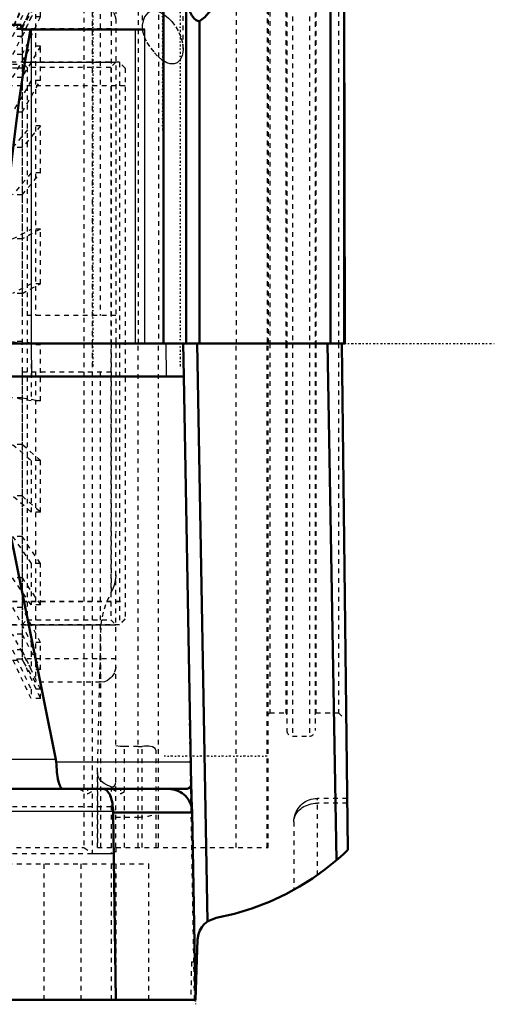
# Model space of a CAD drawing. Header units: millimetres. Extents: x -124 to 124, y -141 to 176.
# Tile 2 of 3: x 23 to 124, y -141 to 69. Entities that reach past the tile are written whole.
import ezdxf

# ---------------------------------------------------------------- set-up
doc = ezdxf.new("R2010")
doc.units = ezdxf.units.MM
doc.linetypes.add('Center', pattern=[1.5, 0.45, -0.5, 0.05, -0.5])
doc.linetypes.add('Dashed', pattern=[2, 1, -1])
for name, color, linetype, lineweight in [('2d ConnectionPoints', 7, 'Continuous', 50), ('AM_0', 7, 'Continuous', 50), ('AM_4', 3, 'Continuous', 25), ('AM_5', 3, 'Continuous', 25), ('AM_7', 7, 'Center', 25), ('AM_9', 6, 'Dashed', 25)]:
    doc.layers.add(name, color=color, linetype=linetype, lineweight=lineweight)

# ---------------------------------------------------------------- blocks, each defined once
blk = doc.blocks.new('1_SKF_MBL_24_0_in_SKFSNL5246201224KH3024_0')
at = {"layer": 'AM_9'}
for p, q in [((24.96, 76), (21, 67.5)), ((24.96, 75.76), (21, 67.23)), ((26.96, 76), (23, 67.5)), ((23, 67.23), (26.96, 75.76)), ((26.96, 76), (24.96, 76)), ((24.96, 76), (24.96, 75.76)), ((26.96, 75.76), (24.96, 75.76)), ((26.96, 75.76), (26.96, 76)), ((21, 65.54), (24.96, 73.61)), ((26.96, 73.61), (23, 65.54)), ((26.96, 73.61), (24.96, 73.61)), ((24.96, 73.61), (24.96, 69.71)), ((26.96, 69.71), (26.96, 73.61)), ((24.96, 69.71), (21, 61.64)), ((23, 61.64), (26.96, 69.71)), ((26.96, 69.71), (24.96, 69.71)), ((23, 67.23), (21, 67.23)), ((23, 67.5), (23, 67.03)), ((23, 65.54), (21, 65.54)), ((23, 67), (23, -67.5)), ((21, 56.74), (24.96, 63.47)), ((26.96, 63.47), (23, 56.74)), ((26.96, 63.47), (24.96, 63.47)), ((24.96, 63.47), (24.96, 56.1)), ((26.96, 56.1), (26.96, 63.47)), ((23, 61.64), (21, 61.64)), ((21, 59.59), (23, 59.59)), ((23, 56.74), (21, 56.74)), ((24.96, 56.1), (21, 49.37)), ((23, 55), (21, 55)), ((23, 49.37), (26.96, 56.1)), ((26.96, 56.1), (24.96, 56.1)), ((23, 49.37), (21, 49.37)), ((21, 41.8), (24.96, 46.46)), ((26.96, 46.46), (23, 41.8)), ((26.96, 46.46), (24.96, 46.46)), ((24.96, 46.46), (24.96, 36.42)), ((26.96, 36.42), (26.96, 46.46)), ((23, 41.8), (21, 41.8)), ((24.96, 36.42), (21, 31.75)), ((23, 31.75), (26.96, 36.42)), ((26.96, 36.42), (24.96, 36.42)), ((23, 31.75), (21, 31.75)), ((21, 22.32), (24.96, 24.42)), ((26.96, 24.42), (23, 22.32)), ((26.96, 24.42), (24.96, 24.42)), ((24.96, 24.42), (24.96, 12.78)), ((26.96, 12.78), (26.96, 24.42)), ((23, 22.32), (21, 22.32)), ((24.96, 12.78), (21, 10.69)), ((23, 10.69), (26.96, 12.78)), ((26.96, 12.78), (24.96, 12.78)), ((23, 10.69), (21, 10.69)), ((23, 0.43), (21, 0.43)), ((21, 0.43), (24.96, -0.28)), ((26.96, -0.28), (23, 0.43)), ((26.96, -0.28), (24.96, -0.28)), ((24.96, -0.28), (24.96, -12.24)), ((26.96, -12.24), (26.96, -0.28)), ((23, -11.53), (21, -11.53)), ((24.96, -12.24), (21, -11.53)), ((23, -11.53), (26.96, -12.24)), ((26.96, -12.24), (24.96, -12.24)), ((23, -21.51), (21, -21.51)), ((21, -21.51), (24.96, -24.94)), ((26.96, -24.94), (23, -21.51)), ((26.96, -24.94), (24.96, -24.94)), ((24.96, -24.94), (24.96, -35.93)), ((26.96, -35.93), (26.96, -24.94)), ((23, -32.5), (21, -32.5)), ((24.96, -35.93), (21, -32.5)), ((23, -32.5), (26.96, -35.93)), ((26.96, -35.93), (24.96, -35.93)), ((23, -41.12), (21, -41.12)), ((21, -41.12), (24.96, -46.9)), ((26.96, -46.9), (23, -41.12)), ((26.96, -46.9), (24.96, -46.9)), ((24.96, -46.9), (24.96, -55.73)), ((26.96, -55.73), (26.96, -46.9)), ((23, -49.95), (21, -49.95)), ((24.96, -55.73), (21, -49.95)), ((23, -49.95), (26.96, -55.73)), ((21, -56.27), (24.96, -63.78)), ((23, -56.27), (21, -56.27)), ((26.96, -63.78), (23, -56.27)), ((26.96, -55.73), (24.96, -55.73)), ((21, -60), (23, -60)), ((23, -61.99), (21, -61.99)), ((24.96, -69.49), (21, -61.99)), ((23, -61.99), (26.96, -69.49)), ((24.96, -63.78), (24.96, -69.49)), ((26.96, -63.78), (24.96, -63.78)), ((26.96, -69.49), (26.96, -63.78)), ((21, -65.33), (24.96, -73.74)), ((23, -65.33), (21, -65.33)), ((26.96, -73.74), (23, -65.33)), ((22.95, -67.3), (21, -67.3)), ((24.96, -75.72), (21, -67.3)), ((21, -67.5), (23, -67.5)), ((23, -67.3), (26.96, -75.72)), ((26.96, -69.49), (24.96, -69.49)), ((26.96, -73.74), (24.96, -73.74)), ((24.96, -73.74), (24.96, -75.72)), ((26.96, -75.72), (26.96, -73.74)), ((26.96, -75.72), (24.96, -75.72))]:
    blk.add_line(p, q, dxfattribs=at)
blk = doc.blocks.new('2_SKF_KML_24_0_in_SKFSNL5246201224KH3024_0')
at = {"layer": 'AM_5'}
for p, q in [((23, 60), (43, 60)), ((23, -60), (43, -60))]:
    blk.add_line(p, q, dxfattribs=at)
at = {"layer": 'AM_9'}
for p, q in [((23.01, 67.25), (25.89, 72.25)), ((25.89, 72.25), (39.67, 72.25)), ((25.89, 72.25), (25.89, 6)), ((39.67, 72.25), (39.67, 6)), ((23, 67.25), (43, 67.25)), ((23, 67.25), (23, 61.71)), ((23, 61.64), (23, 5.79)), ((24.08, 58.92), (23, 60)), ((41.92, 58.92), (24.08, 58.92)), ((24.08, 58.92), (24.08, -58.92)), ((43, 60), (41.92, 58.92)), ((41.92, 58.92), (41.92, -58.92)), ((23.01, 6), (23, 5.79)), ((43, 6), (23.01, 6)), ((23, -5.79), (23.01, -6)), ((23, -5.79), (23, -67.25)), ((23.01, -6), (43, -6)), ((25.89, -6), (25.89, -72.25)), ((39.67, -6), (39.67, -72.25)), ((23, -60), (24.08, -58.92)), ((24.08, -58.92), (41.92, -58.92)), ((41.92, -58.92), (43, -60)), ((43, -67.25), (23, -67.25)), ((25.89, -72.25), (23.01, -67.25)), ((39.67, -72.25), (25.89, -72.25))]:
    blk.add_line(p, q, dxfattribs=at)
for points in [[(39.67, 72.25), (39.84, 72.25), (40.93, 72), (41.88, 71.41), (42.58, 70.54), (42.95, 69.48), (43, 68.91)], [(43, -68.91), (42.99, -69.13), (42.73, -70.22), (42.12, -71.17), (41.23, -71.86), (40.58, -72.12), (39.67, -72.25)]]:
    blk.add_lwpolyline(points, dxfattribs=at)
blk = doc.blocks.new('3_H_3024_sleeve_h_0_in_SKFSNL5246201224KH3024_0')
at = {"layer": 'AM_5'}
for p, q in [((5, 60), (5, 58.77)), ((23, 58.77), (21, 58.77)), ((5, -60), (5, -58.77))]:
    blk.add_line(p, q, dxfattribs=at)
at = {"layer": 'AM_9'}
for p, q in [((5, 60), (-27, 62.17)), ((-27, 62.17), (-27, -62.16)), ((43.77, 60), (5, 60)), ((5, 60), (5, -59.99)), ((45, 58.77), (43.77, 60)), ((43.77, 60), (43.77, -59.99)), ((45, 58.77), (45, -58.76)), ((21, 55), (-27, 55)), ((45, 55), (23, 55)), ((-27, -54.97), (45, -54.97)), ((-27, -54.99), (45, -54.99)), ((45, -58.74), (43.77, -59.96)), ((45, -58.76), (43.77, -59.99)), ((5, -59.96), (-27, -62.13)), ((5, -59.99), (-27, -62.16)), ((43.77, -59.96), (5, -59.96)), ((43.77, -59.99), (5, -59.99))]:
    blk.add_line(p, q, dxfattribs=at)
blk = doc.blocks.new('4_FRB_22_215_location_rng_1_0_in_SKFSNL5246201224KH3024_0')
at = {"layer": 'AM_9'}
for p, q in [((43, 0), (43, -40.32)), ((21, -98.75), (43, -98.75)), ((21, -108.75), (43, -108.75)), ((43, -107.5), (43, -108.75))]:
    blk.add_line(p, q, dxfattribs=at)
blk = doc.blocks.new('10_SNL_524_620_CAP_0_in_SKFSNL5246201224KH3024_0')
at = {"layer": 'AM_0'}
for p, q in [((88.82, 0), (88.82, 99.71)), ((91.89, 0), (91.7, 95.54)), ((91.7, 0), (91.7, 95.54)), ((53.16, 0), (53.16, 84.33)), ((58.01, 0), (58.01, 76.1)), ((-22.83, 68), (22.83, 68)), ((22.83, 68), (22.83, 67)), ((60.88, 0), (60.88, 68.77)), ((22.83, 67), (49.19, 67)), ((44.47, 0), (-44.47, 0)), ((49.19, 0), (91.89, 0))]:
    blk.add_line(p, q, dxfattribs=at)
for points in [[(58, 75.36), (58.1, 73.72), (58.47, 71.82), (58.88, 70.68), (59.23, 69.99), (59.7, 69.36), (60.15, 68.99), (60.66, 68.79), (60.88, 68.77)], [(63.9, 72.8), (63.47, 71.69), (62.85, 70.62), (62.01, 69.63), (60.88, 68.77)], [(17.92, 0), (17.92, 0.14), (18.2, 6.74), (18.56, 13.29), (18.99, 19.76), (19.67, 28.08), (20.47, 36.24), (21.38, 44.21), (22.42, 52.03), (23.56, 59.64), (24.8, 67)]]:
    blk.add_lwpolyline(points, dxfattribs=at)
at = {"layer": 'AM_4'}
for p, q in [((24.99, 0), (24.99, 67)), ((47.22, 0), (47.22, 67)), ((49.19, 0), (49.19, 67))]:
    blk.add_line(p, q, dxfattribs=at)
at = {"layer": 'AM_7'}
for p, q in [((38.09, 113.4), (38.09, -5.4)), ((56.71, 113.4), (56.71, -5.4)), ((53, 111), (53, 45))]:
    blk.add_line(p, q, dxfattribs=at)
at = {"layer": 'AM_9'}
for p, q in [((36.21, 107.5), (36.21, 0)), ((38, 108.75), (38, 0)), ((42, 108.75), (42, 0)), ((48.65, 108), (48.65, 67.59)), ((57.35, 62.85), (57.35, 108)), ((47.76, 101), (47.76, 0)), ((52.12, 100.1), (52.12, 0)), ((43, 93.31), (43, 0)), ((68.67, 92.97), (68.67, 0)), ((75.32, 83.32), (75.32, 0)), ((79.5, 82.55), (79.5, 0)), ((80.7, 83.75), (80.7, 0)), ((84.3, 83.75), (84.3, 0)), ((85.5, 82.55), (85.5, 0)), ((75.5, 79.1), (75.5, 0)), ((75.85, 78.75), (75.85, 0)), ((79.3, 78.75), (79.3, 0)), ((85.7, 78.75), (85.7, 0)), ((90.5, 78.75), (90.5, 0)), ((58, 75.98), (58, 0)), ((58, 0), (58, 75.98)), ((58, 75.4), (58, 0)), ((48.65, 67.59), (48.68, 67)), ((22.83, 67), (-22.83, 67))]:
    blk.add_line(p, q, dxfattribs=at)
for points in [[(52.12, 70.82), (51.33, 71.01), (50.58, 70.93), (49.87, 70.56), (49.45, 70.15), (49.14, 69.68), (48.81, 68.84), (48.66, 67.94), (48.65, 67.59)], [(52.12, 70.82), (52.81, 70.49), (53.47, 70.07), (54.25, 69.42), (54.95, 68.71), (55.81, 67.57), (56.48, 66.38), (56.98, 65.12), (57.27, 63.86), (57.35, 62.84)], [(48.68, 67), (48.72, 66.71), (49.05, 65.46), (49.63, 64.21), (50.45, 62.99), (51.24, 62.05), (52.12, 61.14)], [(57.35, 62.84), (57.35, 62.71), (57.21, 61.61), (56.75, 60.53), (56.1, 59.9), (55.44, 59.65), (54.63, 59.65), (53.88, 59.89), (52.83, 60.52), (52.12, 61.14)]]:
    blk.add_lwpolyline(points, dxfattribs=at)
blk = doc.blocks.new('11_SNL_524_620_BASE_0_in_SKFSNL5246201224KH3024_0')
at = {"layer": 'AM_0'}
for p, q in [((49.17, 0), (44.47, 0)), ((57.49, -6.99), (57.37, 0)), ((62.55, -123.29), (60.39, 0)), ((90.08, -110.2), (88.15, 0)), ((92.5, -108), (91.22, 0)), ((91.22, -0.06), (91.22, 0)), ((12.79, -6.99), (57.51, -6.99)), ((30.25, -88.72), (13.72, -6.99)), ((57.51, -6.99), (59.1, -94.2)), ((30.25, -88.72), (30.31, -89.24)), ((57.71, -95), (-57.71, -95)), ((42.42, -100), (42.42, -99.83)), ((42.42, -100), (59.3, -100)), ((42.42, -100), (43, -140)), ((59.3, -99.91), (60, -140)), ((60, -140), (60.45, -127.13)), ((-60, -140), (60, -140))]:
    blk.add_line(p, q, dxfattribs=at)
for points in [[(30.31, -89.24), (30.33, -89.8), (30.36, -90.35), (30.4, -90.88), (30.45, -91.4), (30.51, -91.9), (30.58, -92.37), (30.66, -92.81), (30.74, -93.21), (30.84, -93.59), (30.93, -93.92), (31.04, -94.21), (31.15, -94.46), (31.27, -94.66), (31.38, -94.82), (31.5, -94.93), (31.63, -94.99), (31.71, -95)], [(59.1, -94.2), (58.91, -94.58), (58.62, -94.83), (58.22, -94.96), (57.71, -95)], [(59.28, -99.52), (59.25, -99.13), (59.21, -98.25), (59.18, -97.22), (59.14, -95.93), (59.1, -94.2)], [(42.42, -99.83), (42.41, -99.39), (42.38, -98.96), (42.33, -98.54), (42.27, -98.13), (42.2, -97.73), (42.11, -97.35), (42.01, -96.99), (41.89, -96.65), (41.77, -96.34), (41.63, -96.06), (41.48, -95.81), (41.33, -95.59), (41.16, -95.4), (40.99, -95.24), (40.82, -95.13), (40.64, -95.05), (40.46, -95.01), (40.35, -95)], [(54.3, -95), (54.74, -95.02), (55.17, -95.08), (55.6, -95.17), (56.01, -95.3), (56.41, -95.47), (56.8, -95.67), (57.17, -95.9), (57.51, -96.17), (57.84, -96.46), (58.13, -96.79), (58.4, -97.13), (58.63, -97.5), (58.83, -97.89), (59, -98.29), (59.13, -98.71), (59.23, -99.13), (59.28, -99.56), (59.3, -99.91)], [(90.08, -110.2), (90.94, -109.45), (91.72, -108.74), (92.5, -108)], [(64.42, -122.51), (68.31, -121.63), (72.05, -120.5), (75.77, -119.08), (79.29, -117.43), (82.22, -115.83), (84.97, -114.09), (87.61, -112.2), (90.08, -110.2)], [(60.45, -127.13), (60.64, -125.95), (60.94, -125.17), (61.37, -124.45), (61.89, -123.84), (62.55, -123.29)], [(64.42, -122.51), (62.87, -123.09), (62.55, -123.29)]]:
    blk.add_lwpolyline(points, dxfattribs=at)
at = {"layer": 'AM_4'}
for p, q in [((25.08, -6.99), (25.02, 0)), ((53.81, -6.99), (53.76, 0)), ((30.25, -88.72), (-30.25, -88.72)), ((30.31, -89.24), (58.98, -89.24)), ((42.42, -99.83), (0.71, -99.83))]:
    blk.add_line(p, q, dxfattribs=at)
at = {"layer": 'AM_7'}
for p, q in [((-123.75, 0), (123.75, 0)), ((75.3, -88), (53.3, -88)), ((37, -94.95), (37, -96.06)), ((44, -94.95), (44, -96.06)), ((60.15, -131.46), (59.98, -140.93))]:
    blk.add_line(p, q, dxfattribs=at)
at = {"layer": 'AM_9'}
for p, q in [((36.21, 0), (36.21, -107.5)), ((38, 0), (38, -108.75)), ((42, 0), (42, -53.05)), ((47.76, -107.5), (47.76, 0)), ((52.12, -107.5), (52.12, 0)), ((68.67, -107.5), (68.67, 0)), ((75.32, -107.5), (75.32, 0)), ((75.5, -107.5), (75.5, 0)), ((75.85, 0), (75.85, -78.75)), ((79.3, 0), (79.3, -78.75)), ((79.5, 0), (79.5, -82.55)), ((80.7, 0), (80.7, -83.75)), ((84.3, 0), (84.3, -83.75)), ((85.5, 0), (85.5, -82.55)), ((85.7, 0), (85.7, -78.75)), ((90.5, 0), (90.5, -78.75)), ((91.22, -0.06), (91.22, 0)), ((59.8, -140), (57.34, 0)), ((43, -107.5), (43, -40.32)), ((39.1, -91.51), (39.8, -61.59)), ((39.8, -107.5), (39.8, -61.59)), ((75.5, -79.1), (75.85, -78.75)), ((75.85, -78.75), (79.3, -78.75)), ((79.3, -78.75), (79.5, -79.1)), ((85.5, -79.1), (85.7, -78.75)), ((85.7, -78.75), (90.5, -78.75)), ((90.5, -78.75), (92.17, -80.42)), ((80.7, -83.75), (84.3, -83.75)), ((47.76, -85.96), (44.84, -85.96)), ((44.84, -107.5), (44.84, -85.96)), ((48.62, -107.5), (48.62, -85.92)), ((51.62, -107.5), (51.62, -86.84)), ((39.1, -107.5), (39.1, -91.43)), ((39.1, -91.51), (39.1, -107.5)), ((35.25, -95), (37, -96.01)), ((37, -96.01), (38.75, -95)), ((42, -94.53), (42, -108.75)), ((42.25, -95), (44, -96.01)), ((44, -96.01), (45.75, -95)), ((86, -113.38), (86, -97)), ((92.37, -97), (86, -97)), ((92.38, -98.05), (86, -98.05)), ((43, -101), (47.76, -101)), ((81, -102), (81, -116.52)), ((-36.21, -107.5), (36.21, -107.5)), ((36.21, -107.5), (38, -108.75)), ((38, -108.75), (42, -108.75)), ((39.1, -107.5), (75.5, -107.5)), ((89.91, -110.35), (92.5, -108)), ((-50.07, -111), (50.07, -111)), ((27.65, -111), (27.65, -140)), ((35.56, -111), (35.56, -140)), ((42, -111), (42, -140)), ((42.98, -111), (42.98, -140)), ((50, -111), (50, -140)), ((50.07, -140), (50.07, -111)), ((86, -113.38), (86.51, -113.02)), ((59.14, -131.87), (59, -140)), ((59.14, -131.87), (60.14, -131.91)), ((59.14, -131.87), (60.28, -131.89)), ((60.14, -131.91), (60.28, -131.91))]:
    blk.add_line(p, q, dxfattribs=at)
for points in [[(43, -49.29), (42.99, -49.59), (42.87, -50.54), (42.64, -51.49), (42.35, -52.29), (42, -53.05)], [(39.8, -61.59), (39.9, -59.94), (40.16, -58.29), (40.57, -56.59), (41.14, -54.91), (42, -53.05)], [(44.84, -85.96), (43.92, -85.92), (43, -85.78)], [(47.76, -85.96), (48.23, -85.95), (48.62, -85.92)], [(51.62, -86.84), (51.4, -86.37), (50.83, -86.04), (50.05, -85.9), (49.16, -85.89), (48.62, -85.92)], [(42, -94.53), (41.19, -94.21), (40.51, -93.82), (39.96, -93.38), (39.54, -92.89), (39.24, -92.31), (39.11, -91.7), (39.1, -91.66)], [(42, -94.53), (42.27, -94.57), (42.54, -94.5), (42.74, -94.35), (42.88, -94.15), (42.97, -93.89), (43, -93.63)], [(81, -102), (81.02, -101.56), (81.08, -101.13), (81.17, -100.71), (81.3, -100.29), (81.47, -99.89), (81.67, -99.5), (81.9, -99.13), (82.17, -98.79), (82.46, -98.46), (82.79, -98.17), (83.13, -97.9), (83.5, -97.67), (83.89, -97.47), (84.29, -97.3), (84.71, -97.17), (85.13, -97.08), (85.56, -97.02), (86, -97)], [(81, -102), (81.02, -101.66), (81.08, -101.31), (81.17, -100.98), (81.3, -100.65), (81.47, -100.33), (81.67, -100.02), (81.9, -99.73), (82.17, -99.46), (82.46, -99.2), (82.79, -98.97), (83.13, -98.76), (83.5, -98.58), (83.89, -98.42), (84.29, -98.28), (84.71, -98.18), (85.13, -98.11), (85.56, -98.06), (86, -98.05)]]:
    blk.add_lwpolyline(points, dxfattribs=at)
for centre, radius, start, end in [((80.7, -82.55), 1.2, 180, 270), ((84.3, -82.55), 1.2, 270, 0), ((47.76, -89.98), 11.02, 270, 290.504), ((42, -107.75), 1, 270, 0)]:
    blk.add_arc(centre, radius, start, end, dxfattribs=at)

msp = doc.modelspace()

# ---------------------------------------------------------------- linework, layer by layer
at = {"layer": '2d ConnectionPoints'}
for p in [(23, 0), (23, 0), (43, 0), (43, 0), (45, 0), (79.5, 0)]:
    msp.add_point(p, dxfattribs=at)

# ---------------------------------------------------------------- block references
for name in ['10_SNL_524_620_CAP_0_in_SKFSNL5246201224KH3024_0', '4_FRB_22_215_location_rng_1_0_in_SKFSNL5246201224KH3024_0', '1_SKF_MBL_24_0_in_SKFSNL5246201224KH3024_0', '2_SKF_KML_24_0_in_SKFSNL5246201224KH3024_0', '3_H_3024_sleeve_h_0_in_SKFSNL5246201224KH3024_0', '11_SNL_524_620_BASE_0_in_SKFSNL5246201224KH3024_0']:
    msp.add_blockref(name, (0, 0))

doc.saveas('drawing.dxf')
